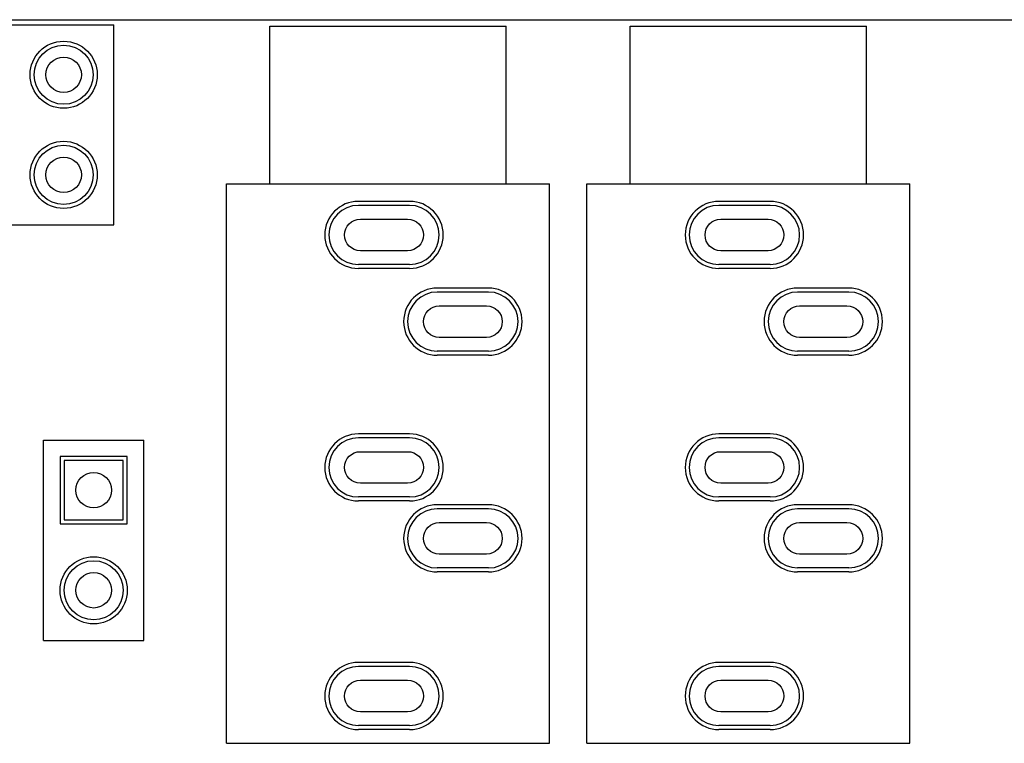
# Model space of a CAD drawing. Header units: millimetres. Extents: x -1 to 143, y -1 to 92.
# Tile 6 of 8: x 66 to 91, y 73 to 92. Entities that reach past the tile are written whole.
import ezdxf

# ---------------------------------------------------------------- set-up
doc = ezdxf.new("R2010")
doc.units = ezdxf.units.MM
for name, color, linetype in [('BottomLayer', 5, 'Continuous'), ('BottomSolder', 6, 'Continuous'), ('Mechanical1', 6, 'Continuous'), ('PadHoleLayer', 156, 'Continuous'), ('TopLayer', 1, 'Continuous'), ('TopOverlay', 2, 'Continuous'), ('TopSolder', 216, 'Continuous')]:
    doc.layers.add(name, color=color, linetype=linetype)

msp = doc.modelspace()

# ---------------------------------------------------------------- linework, layer by layer
at = {"layer": 'BottomLayer'}
for p, q in [((75.960986, 86.856062), (74.661014, 86.856062)), ((85.104986, 86.856316), (83.805014, 86.856316)), ((75.960986, 85.355938), (74.661014, 85.355938)), ((85.104986, 85.356192), (83.805014, 85.356192)), ((77.960982, 84.656168), (76.66101, 84.656168)), ((87.104982, 84.656168), (85.80501, 84.656168)), ((77.960982, 83.156044), (76.66101, 83.156044)), ((87.104982, 83.156044), (85.80501, 83.156044)), ((75.960986, 80.95615), (74.661014, 80.95615)), ((85.104986, 80.95615), (83.805014, 80.95615)), ((67.194938, 80.379062), (67.194938, 78.878938)), ((68.695062, 80.379062), (67.194938, 80.379062)), ((68.695062, 78.878938), (68.695062, 80.379062)), ((75.960986, 79.456026), (74.661014, 79.456026)), ((85.104986, 79.456026), (83.805014, 79.456026)), ((77.960982, 79.156052), (76.66101, 79.156052)), ((87.104982, 79.156306), (85.80501, 79.156306)), ((67.194938, 78.878938), (68.695062, 78.878938)), ((77.960982, 77.655928), (76.66101, 77.655928)), ((87.104982, 77.656182), (85.80501, 77.656182)), ((75.960986, 75.15606), (74.661014, 75.15606)), ((85.104986, 75.156314), (83.805014, 75.156314)), ((75.960986, 73.655936), (74.661014, 73.655936)), ((85.104986, 73.65619), (83.805014, 73.65619))]:
    msp.add_line(p, q, dxfattribs=at)
for centre in [(67.183, 90.17), (67.183, 87.63), (67.945, 77.089)]:
    msp.add_circle(centre, 0.750062, dxfattribs=at)
for centre, start, end in [((74.661014, 86.106), 90, 270), ((75.960986, 86.106), 270, 90), ((83.805014, 86.106254), 90, 270), ((85.104986, 86.106254), 270, 90), ((76.66101, 83.906106), 90, 270), ((77.960982, 83.906106), 270, 90), ((85.80501, 83.906106), 90, 270), ((87.104982, 83.906106), 270, 90), ((74.661014, 80.206088), 90, 270), ((75.960986, 80.206088), 270, 90), ((83.805014, 80.206088), 90, 270), ((85.104986, 80.206088), 270, 90), ((76.66101, 78.40599), 90, 270), ((77.960982, 78.40599), 270, 90), ((85.80501, 78.406244), 90, 270), ((87.104982, 78.406244), 270, 90), ((74.661014, 74.405998), 90, 270), ((75.960986, 74.405998), 270, 90), ((83.805014, 74.406252), 90, 270), ((85.104986, 74.406252), 270, 90)]:
    msp.add_arc(centre, 0.750062, start, end, dxfattribs=at)
at = {"layer": 'BottomSolder'}
for p, q in [((75.960986, 86.957662), (74.661014, 86.957662)), ((85.104986, 86.957916), (83.805014, 86.957916)), ((75.960986, 85.254338), (74.661014, 85.254338)), ((85.104986, 85.254592), (83.805014, 85.254592)), ((77.960982, 84.757768), (76.66101, 84.757768)), ((87.104982, 84.757768), (85.80501, 84.757768)), ((77.960982, 83.054444), (76.66101, 83.054444)), ((87.104982, 83.054444), (85.80501, 83.054444)), ((75.960986, 81.05775), (74.661014, 81.05775)), ((85.104986, 81.05775), (83.805014, 81.05775)), ((67.093338, 80.480662), (67.093338, 78.777338)), ((68.796662, 80.480662), (67.093338, 80.480662)), ((68.796662, 78.777338), (68.796662, 80.480662)), ((75.960986, 79.354426), (74.661014, 79.354426)), ((77.960982, 79.257652), (76.66101, 79.257652)), ((85.104986, 79.354426), (83.805014, 79.354426)), ((87.104982, 79.257906), (85.80501, 79.257906)), ((67.093338, 78.777338), (68.796662, 78.777338)), ((77.960982, 77.554328), (76.66101, 77.554328)), ((87.104982, 77.554582), (85.80501, 77.554582)), ((75.960986, 75.25766), (74.661014, 75.25766)), ((85.104986, 75.257914), (83.805014, 75.257914)), ((75.960986, 73.554336), (74.661014, 73.554336)), ((85.104986, 73.55459), (83.805014, 73.55459))]:
    msp.add_line(p, q, dxfattribs=at)
for centre in [(67.183, 90.17), (67.183, 87.63), (67.945, 77.089)]:
    msp.add_circle(centre, 0.851662, dxfattribs=at)
for centre, start, end in [((74.661014, 86.106), 90, 270), ((75.960986, 86.106), 270, 90), ((83.805014, 86.106254), 90, 270), ((85.104986, 86.106254), 270, 90), ((76.66101, 83.906106), 90, 270), ((77.960982, 83.906106), 270, 90), ((85.80501, 83.906106), 90, 270), ((87.104982, 83.906106), 270, 90), ((74.661014, 80.206088), 90, 270), ((75.960986, 80.206088), 270, 90), ((83.805014, 80.206088), 90, 270), ((85.104986, 80.206088), 270, 90), ((76.66101, 78.40599), 90, 270), ((77.960982, 78.40599), 270, 90), ((85.80501, 78.406244), 90, 270), ((87.104982, 78.406244), 270, 90), ((74.661014, 74.405998), 90, 270), ((75.960986, 74.405998), 270, 90), ((83.805014, 74.406252), 90, 270), ((85.104986, 74.406252), 270, 90)]:
    msp.add_arc(centre, 0.851662, start, end, dxfattribs=at)
at = {"layer": 'Mechanical1'}
msp.add_line((1.999996, 91.567), (136.049004, 91.567), dxfattribs=at)
at = {"layer": 'PadHoleLayer'}
for points in [[(74.711052, 86.50605), (75.910948, 86.50605, -1), (75.910948, 85.70595), (74.711052, 85.70595, -1)], [(83.855052, 86.506304), (85.054948, 86.506304, -1), (85.054948, 85.706204), (83.855052, 85.706204, -1)], [(76.711048, 84.306156), (77.910944, 84.306156, -1), (77.910944, 83.506056), (76.711048, 83.506056, -1)], [(85.855048, 84.306156), (87.054944, 84.306156, -1), (87.054944, 83.506056), (85.855048, 83.506056, -1)], [(74.711052, 80.606138), (75.910948, 80.606138, -1), (75.910948, 79.806038), (74.711052, 79.806038, -1)], [(83.855052, 80.606138), (85.054948, 80.606138, -1), (85.054948, 79.806038), (83.855052, 79.806038, -1)], [(76.711048, 78.80604), (77.910944, 78.80604, -1), (77.910944, 78.00594), (76.711048, 78.00594, -1)], [(85.855048, 78.806294), (87.054944, 78.806294, -1), (87.054944, 78.006194), (85.855048, 78.006194, -1)], [(74.711052, 74.806048), (75.910948, 74.806048, -1), (75.910948, 74.005948), (74.711052, 74.005948, -1)], [(83.855052, 74.806302), (85.054948, 74.806302, -1), (85.054948, 74.006202), (83.855052, 74.006202, -1)]]:
    msp.add_lwpolyline(points, format="xyb", close=True, dxfattribs=at)
for centre in [(67.183, 90.17), (67.183, 87.63), (67.945, 79.629), (67.945, 77.089)]:
    msp.add_circle(centre, 0.449961, dxfattribs=at)
at = {"layer": 'TopLayer'}
for p, q in [((75.960986, 86.856062), (74.661014, 86.856062)), ((85.104986, 86.856316), (83.805014, 86.856316)), ((75.960986, 85.355938), (74.661014, 85.355938)), ((85.104986, 85.356192), (83.805014, 85.356192)), ((77.960982, 84.656168), (76.66101, 84.656168)), ((87.104982, 84.656168), (85.80501, 84.656168)), ((77.960982, 83.156044), (76.66101, 83.156044)), ((87.104982, 83.156044), (85.80501, 83.156044)), ((75.960986, 80.95615), (74.661014, 80.95615)), ((85.104986, 80.95615), (83.805014, 80.95615)), ((67.194938, 80.379062), (67.194938, 78.878938)), ((68.695062, 80.379062), (67.194938, 80.379062)), ((68.695062, 78.878938), (68.695062, 80.379062)), ((75.960986, 79.456026), (74.661014, 79.456026)), ((85.104986, 79.456026), (83.805014, 79.456026)), ((77.960982, 79.156052), (76.66101, 79.156052)), ((87.104982, 79.156306), (85.80501, 79.156306)), ((67.194938, 78.878938), (68.695062, 78.878938)), ((77.960982, 77.655928), (76.66101, 77.655928)), ((87.104982, 77.656182), (85.80501, 77.656182)), ((75.960986, 75.15606), (74.661014, 75.15606)), ((85.104986, 75.156314), (83.805014, 75.156314)), ((75.960986, 73.655936), (74.661014, 73.655936)), ((85.104986, 73.65619), (83.805014, 73.65619))]:
    msp.add_line(p, q, dxfattribs=at)
for centre in [(67.183, 90.17), (67.183, 87.63), (67.945, 77.089)]:
    msp.add_circle(centre, 0.750062, dxfattribs=at)
for centre, start, end in [((74.661014, 86.106), 90, 270), ((75.960986, 86.106), 270, 90), ((83.805014, 86.106254), 90, 270), ((85.104986, 86.106254), 270, 90), ((76.66101, 83.906106), 90, 270), ((77.960982, 83.906106), 270, 90), ((85.80501, 83.906106), 90, 270), ((87.104982, 83.906106), 270, 90), ((74.661014, 80.206088), 90, 270), ((75.960986, 80.206088), 270, 90), ((83.805014, 80.206088), 90, 270), ((85.104986, 80.206088), 270, 90), ((76.66101, 78.40599), 90, 270), ((77.960982, 78.40599), 270, 90), ((85.80501, 78.406244), 90, 270), ((87.104982, 78.406244), 270, 90), ((74.661014, 74.405998), 90, 270), ((75.960986, 74.405998), 270, 90), ((83.805014, 74.406252), 90, 270), ((85.104986, 74.406252), 270, 90)]:
    msp.add_arc(centre, 0.750062, start, end, dxfattribs=at)
at = {"layer": 'TopOverlay'}
for p, q in [((17.653, 91.44), (68.453, 91.44)), ((68.453, 86.36), (68.453, 91.44)), ((72.411082, 91.405964), (78.41107, 91.405964)), ((72.411082, 87.406226), (72.411082, 91.405964)), ((78.41107, 87.406226), (78.41107, 91.405964)), ((81.555082, 87.406226), (81.555082, 91.406218)), ((81.555082, 91.406218), (87.55507, 91.406218)), ((87.55507, 87.406226), (87.55507, 91.406218)), ((71.311008, 73.206102), (71.311008, 87.406226)), ((71.311008, 87.406226), (79.51089, 87.406226)), ((79.51089, 73.206102), (79.51089, 87.406226)), ((80.455008, 87.406226), (88.65489, 87.406226)), ((80.455008, 73.206102), (80.455008, 87.406226)), ((88.65489, 73.206102), (88.65489, 87.406226)), ((17.653, 86.36), (68.453, 86.36)), ((66.675, 75.819), (66.675, 80.899)), ((66.675, 80.899), (69.215, 80.899)), ((69.215, 75.819), (69.215, 80.899)), ((66.675, 75.819), (69.215, 75.819)), ((71.311008, 73.206102), (79.51089, 73.206102)), ((80.455008, 73.206102), (88.65489, 73.206102))]:
    msp.add_line(p, q, dxfattribs=at)
at = {"layer": 'TopSolder'}
for p, q in [((75.960986, 86.957662), (74.661014, 86.957662)), ((85.104986, 86.957916), (83.805014, 86.957916)), ((75.960986, 85.254338), (74.661014, 85.254338)), ((85.104986, 85.254592), (83.805014, 85.254592)), ((77.960982, 84.757768), (76.66101, 84.757768)), ((87.104982, 84.757768), (85.80501, 84.757768)), ((77.960982, 83.054444), (76.66101, 83.054444)), ((87.104982, 83.054444), (85.80501, 83.054444)), ((75.960986, 81.05775), (74.661014, 81.05775)), ((85.104986, 81.05775), (83.805014, 81.05775)), ((67.093338, 80.480662), (67.093338, 78.777338)), ((68.796662, 80.480662), (67.093338, 80.480662)), ((68.796662, 78.777338), (68.796662, 80.480662)), ((75.960986, 79.354426), (74.661014, 79.354426)), ((77.960982, 79.257652), (76.66101, 79.257652)), ((85.104986, 79.354426), (83.805014, 79.354426)), ((87.104982, 79.257906), (85.80501, 79.257906)), ((67.093338, 78.777338), (68.796662, 78.777338)), ((77.960982, 77.554328), (76.66101, 77.554328)), ((87.104982, 77.554582), (85.80501, 77.554582)), ((75.960986, 75.25766), (74.661014, 75.25766)), ((85.104986, 75.257914), (83.805014, 75.257914)), ((75.960986, 73.554336), (74.661014, 73.554336)), ((85.104986, 73.55459), (83.805014, 73.55459))]:
    msp.add_line(p, q, dxfattribs=at)
for centre in [(67.183, 90.17), (67.183, 87.63), (67.945, 77.089)]:
    msp.add_circle(centre, 0.851662, dxfattribs=at)
for centre, start, end in [((74.661014, 86.106), 90, 270), ((75.960986, 86.106), 270, 90), ((83.805014, 86.106254), 90, 270), ((85.104986, 86.106254), 270, 90), ((76.66101, 83.906106), 90, 270), ((77.960982, 83.906106), 270, 90), ((85.80501, 83.906106), 90, 270), ((87.104982, 83.906106), 270, 90), ((74.661014, 80.206088), 90, 270), ((75.960986, 80.206088), 270, 90), ((83.805014, 80.206088), 90, 270), ((85.104986, 80.206088), 270, 90), ((76.66101, 78.40599), 90, 270), ((77.960982, 78.40599), 270, 90), ((85.80501, 78.406244), 90, 270), ((87.104982, 78.406244), 270, 90), ((74.661014, 74.405998), 90, 270), ((75.960986, 74.405998), 270, 90), ((83.805014, 74.406252), 90, 270), ((85.104986, 74.406252), 270, 90)]:
    msp.add_arc(centre, 0.851662, start, end, dxfattribs=at)

doc.saveas('drawing.dxf')
